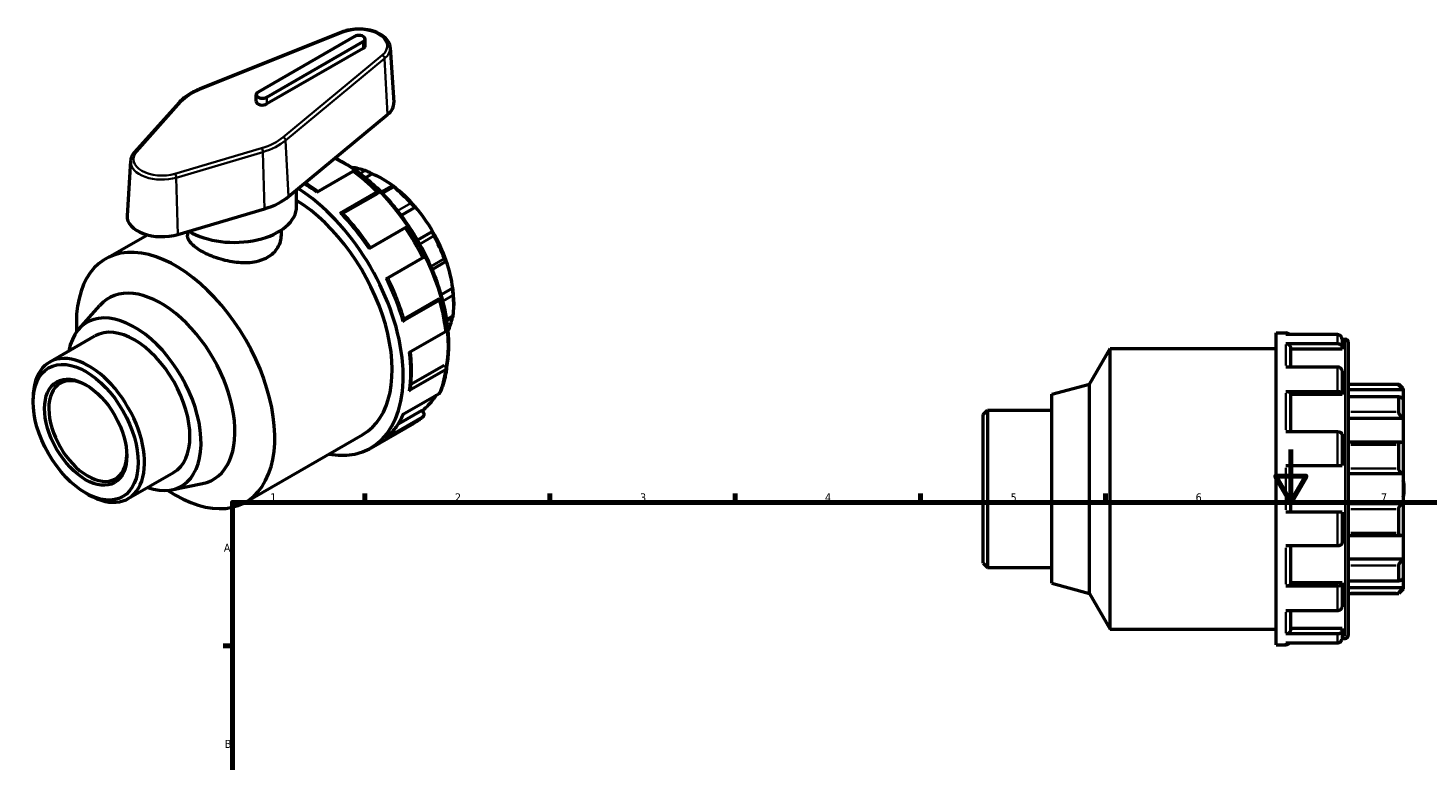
# Model space of a CAD drawing. Header units: millimetres. Extents: x -57 to 905, y -234 to 754.
# Tile 4 of 5: x -57 to 472, y 477 to 754. Entities that reach past the tile are written whole.
import ezdxf

# ---------------------------------------------------------------- set-up
doc = ezdxf.new("R2010")
doc.units = ezdxf.units.MM
for name, color, linetype, lineweight in [('Border (ANSI)', 7, 'Continuous', 70), ('Visible (ANSI)', 7, 'Continuous', 50), ('Visible Narrow (ANSI)', 7, 'Continuous', 35)]:
    doc.layers.add(name, color=color, linetype=linetype, lineweight=lineweight)
doc.styles.add('Note Text (ANSI)', font='tahoma.ttf')

# ---------------------------------------------------------------- blocks, each defined once
blk = doc.blocks.new('Borders Default Border')
at = {"layer": 'Border (ANSI)'}
for p, q in [((70.08, 574), (70.08, 577.45)), ((140.17, 574), (140.17, 577.45)), ((210.25, 574), (210.25, 577.45)), ((280.33, 574), (280.33, 577.45)), ((350.42, 574), (350.42, 577.45)), ((20, 519.75), (16.55, 519.75))]:
    blk.add_line(p, q, dxfattribs=at)
at = {"layer": 'Border (ANSI)', "flags": 128}
for points in [[(420.5, 594), (420.5, 574), (414.73, 584), (426.27, 584), (420.5, 574)], [(20, 20), (20, 574), (821, 574), (821, 20), (20, 20)]]:
    blk.add_lwpolyline(points, dxfattribs=at)
at = {"layer": 'Border (ANSI)', "char_height": 3.05, "attachment_point": 7, "style": 'Note Text (ANSI)'}
for s, insert in [('1', (34.35, 574.4)), ('2', (104.2, 574.4)), ('3', (174.26, 574.34)), ('4', (244.23, 574.4)), ('5', (314.48, 574.34)), ('6', (384.49, 574.34)), ('7', (454.6, 574.4)), ('A', (16.78, 555.35)), ('B', (17.15, 481.1))]:
    blk.add_mtext(s, dxfattribs=dict(at, insert=insert))

msp = doc.modelspace()

# ---------------------------------------------------------------- linework, layer by layer
at = {"layer": 'Visible (ANSI)'}
for p, q in [((61.328, 751.961), (7.427, 730.38)), ((66.202, 750.325), (29.716, 729.314)), ((33.053, 727.392), (69.54, 748.403)), ((70.231, 746.764), (70.231, 749.364)), ((69.54, 745.803), (33.053, 724.792)), ((79.719, 746.138), (81.051, 725.38)), ((29.024, 725.753), (29.024, 728.353)), ((-0.163, 725.372), (-17.037, 706.502)), ((41.224, 689.725), (78.7, 720.764)), ((-18.506, 703.22), (-19.838, 682.461)), ((65.601, 699.28), (51.813, 691.339)), ((72.916, 698.31), (70.4, 696.861)), ((44.307, 686.003), (44.307, 692.278)), ((60.759, 683.416), (74.548, 691.356)), ((74.905, 690.844), (61.796, 683.294)), ((75.142, 691.181), (74.905, 690.844)), ((80.575, 693.851), (76.326, 691.405)), ((-0.62, 675.429), (32.148, 685.146)), ((89.281, 685.747), (83.844, 682.617)), ((-27.995, 666.174), (-12.177, 675.283)), ((3.007, 676.504), (3.007, 675.133)), ((38.407, 677.014), (38.407, 675.133)), ((85.387, 677.879), (71.598, 669.939)), ((95.763, 676.569), (90.027, 673.266)), ((78.147, 658.595), (91.936, 666.536)), ((95.539, 662.194), (100.862, 665.258)), ((103.402, 655.145), (98.941, 652.576)), ((-38.05, 639.633), (-30.176, 648.511)), ((98.194, 650.4), (84.405, 642.46)), ((97.933, 650.958), (84.822, 643.408)), ((97.933, 650.958), (98.342, 650.996)), ((103.763, 649.86), (103.763, 648.475)), ((101.085, 642.875), (103.466, 644.246)), ((-49.181, 627.095), (-31.998, 636.99)), ((86.802, 630.736), (100.591, 638.676)), ((414.931, 520.162), (414.931, 638.162)), ((414.931, 638.162), (418.672, 638.162)), ((438.172, 637.495), (418.672, 637.495)), ((439.871, 635.802), (441.098, 635.802)), ((439.871, 635.775), (439.871, 632.615)), ((344.338, 618.764), (352.131, 632.262)), ((352.131, 526.062), (352.131, 632.262)), ((352.131, 632.262), (414.931, 632.262)), ((418.672, 634.105), (438.172, 634.105)), ((420.371, 632.615), (420.371, 625.255)), ((439.871, 632.037), (420.371, 632.037)), ((439.871, 632.615), (439.871, 632.037)), ((442.231, 634.669), (442.231, 523.655)), ((100.104, 625.87), (87.505, 618.615)), ((100.104, 625.87), (100.577, 625.598)), ((438.172, 625.255), (418.672, 625.255)), ((100.591, 624.206), (86.802, 616.265)), ((439.871, 623.765), (439.871, 615.133)), ((84.405, 607.302), (98.194, 615.243)), ((330.031, 614.931), (344.338, 618.764)), ((330.031, 543.394), (330.031, 614.931)), ((344.338, 539.56), (344.338, 618.764)), ((418.672, 615.993), (438.172, 615.993)), ((420.371, 615.133), (420.371, 600.664)), ((439.871, 614.799), (420.371, 614.799)), ((439.871, 615.133), (439.871, 614.799)), ((442.231, 618.822), (461.332, 618.822)), ((463.031, 616.61), (442.231, 616.61)), ((461.332, 618.538), (461.332, 618.822)), ((463.031, 617.122), (461.332, 618.822)), ((463.031, 617.122), (463.031, 616.61)), ((463.031, 616.61), (463.031, 613.109)), ((-55.383, 612.018), (-55.383, 613.402)), ((461.538, 614.014), (442.231, 614.014)), ((461.332, 608.238), (461.332, 613.799)), ((463.031, 613.109), (463.031, 605.808)), ((72.353, 594.602), (88.786, 604.065)), ((91.936, 606.314), (78.147, 598.374)), ((91.675, 608.825), (82.711, 603.663)), ((91.675, 608.825), (92.085, 608.316)), ((304.031, 607.27), (305.731, 608.969)), ((304.031, 551.055), (304.031, 607.27)), ((305.731, 608.969), (305.731, 549.355)), ((305.731, 608.969), (330.031, 608.969)), ((463.031, 605.808), (442.231, 605.808)), ((463.031, 605.808), (463.031, 596.641)), ((25.003, 574.143), (69.409, 599.715)), ((438.172, 600.664), (418.672, 600.664)), ((439.871, 599.804), (439.871, 588.012)), ((462.286, 596.815), (442.231, 596.815)), ((461.332, 586.831), (461.332, 595.829)), ((463.031, 596.641), (463.031, 584.828)), ((418.672, 588.012), (438.172, 588.012)), ((420.371, 588.012), (420.371, 570.312)), ((-19.431, 575.434), (-2.249, 585.329)), ((463.031, 584.828), (442.231, 584.828)), ((463.031, 584.828), (463.031, 573.497)), ((-35.585, 577.638), (-34.388, 576.943)), ((-3, 578.768), (8.63, 581.122)), ((463.031, 573.497), (442.231, 573.497)), ((463.031, 573.497), (463.031, 561.684)), ((438.172, 570.312), (418.672, 570.312)), ((439.871, 570.312), (439.871, 558.52)), ((461.332, 562.495), (461.332, 571.494)), ((463.031, 561.684), (463.031, 552.517)), ((418.672, 557.66), (438.172, 557.66)), ((420.371, 557.66), (420.371, 543.192)), ((442.231, 561.51), (462.286, 561.51)), ((304.031, 551.055), (305.731, 549.355)), ((463.031, 552.517), (442.231, 552.517)), ((463.031, 552.517), (463.031, 545.216)), ((305.731, 549.355), (330.031, 549.355)), ((461.332, 544.526), (461.332, 550.087)), ((330.031, 543.394), (344.338, 539.56)), ((438.172, 542.332), (418.672, 542.332)), ((439.871, 543.526), (420.371, 543.526)), ((439.871, 543.526), (439.871, 543.192)), ((439.871, 543.192), (439.871, 534.559)), ((442.231, 544.311), (461.538, 544.311)), ((463.031, 541.714), (442.231, 541.714)), ((463.031, 541.203), (461.332, 539.503)), ((463.031, 545.216), (463.031, 541.714)), ((463.031, 541.714), (463.031, 541.203)), ((344.338, 539.56), (352.131, 526.062)), ((442.231, 539.503), (461.332, 539.503)), ((461.332, 539.503), (461.332, 539.786)), ((418.672, 533.07), (438.172, 533.07)), ((420.371, 533.07), (420.371, 525.709)), ((352.131, 526.062), (414.931, 526.062)), ((439.871, 526.288), (420.371, 526.288)), ((439.871, 526.288), (439.871, 525.709)), ((439.871, 525.709), (439.871, 522.55)), ((414.931, 520.162), (418.672, 520.162)), ((438.172, 524.22), (418.672, 524.22)), ((418.672, 520.83), (438.172, 520.83)), ((439.871, 522.522), (441.098, 522.522))]:
    msp.add_line(p, q, dxfattribs=at)
for centre, radius, start, end in [((418.672, 636.463), 1.7, 37.39191, 90), ((441.098, 634.669), 1.133, 0, 90), ((450.231, 579.162), 13.189, 346.05321, 13.94679), ((418.672, 521.862), 1.7, 270, 322.60809), ((441.098, 523.655), 1.133, 270, 0)]:
    msp.add_arc(centre, radius, start, end, dxfattribs=at)
for centre, major_axis, ratio, start_param, end_param in [((67.871, 749.364), (2.36, 0), 0.5758617, 5.4977871, 8.6393798), ((67.871, 746.764), (2.36, 0), 0.5758617, 5.4977871, 6.2831853), ((31.384, 728.353), (-2.36, 0), 0.5758617, 5.4977871, 8.6393798), ((31.384, 725.753), (-2.36, 0), 0.5758617, 0, 2.3561945), ((67.871, 725.099), (13.189, 0), 0.5758617, 5.6756348, 6.3201086), ((75.72, 664.624), (19.791, -34.368), 0.5780931, 2.5527216, 2.7424149), ((76.922, 665.316), (-18.943, 32.895), 0.5780931, 5.3499073, 5.6495344), ((20.707, 697.939), (24.989, 0), 0.5758617, 5.1879437, 5.6756348), ((42.91, 645.73), (29.443, -51.128), 0.5780931, 5.8321585, 8.5936725), ((76.922, 665.316), (-18.943, 32.895), 0.5780931, 5.0212158, 5.3499073), ((75.72, 664.624), (19.791, -34.368), 0.5780931, 1.924403, 2.1635348), ((20.707, 686.003), (23.6, 0), 0.5758617, 3.8988777, 6.2831853), ((42.91, 645.73), (26.499, -46.016), 0.5780931, 0, 2.3209174), ((76.922, 665.316), (-18.943, 32.895), 0.5780931, 4.7215888, 5.0212158), ((-6.658, 682.181), (-13.189, 0), 0.5758617, 6.2462621, 8.3295363), ((76.922, 665.316), (-18.943, 32.895), 0.5780931, 4.3928973, 4.7215888), ((75.72, 664.624), (19.791, -34.368), 0.5780931, 1.2960845, 1.5352163), ((-1.496, 620.158), (-26.499, 46.016), 0.5780931, 2.2803348, 7.1444432), ((76.922, 665.316), (-18.943, 32.895), 0.5780931, 4.0932703, 4.3928973), ((-7.007, 616.985), (-19.763, 34.318), 0.5780931, 2.9505989, 6.4741791), ((76.922, 665.316), (-18.943, 32.895), 0.5780931, 3.9289245, 4.0932703), ((75.72, 664.624), (19.791, -34.368), 0.5780931, 0.667766, 0.9068978), ((-17.123, 611.159), (-17.85, 30.996), 0.5780931, 2.5559071, 6.8688709), ((-17.123, 611.159), (-14.875, 25.83), 0.5780931, 3.1415927, 6.2831853), ((76.922, 665.316), (18.943, -32.895), 0.5780931, 0.3801363, 0.5917189), ((-34.306, 601.264), (14.875, -25.83), 0.5780931, 5.4958534, 10.2121098), ((-34.707, 601.034), (10.412, -18.081), 0.5780931, 2.3809552, 7.0438227)]:
    msp.add_ellipse(centre, major_axis=major_axis, ratio=ratio, start_param=start_param, end_param=end_param, dxfattribs=at)
for major_axis in [(14.026, -24.357), (10.978, -19.063)]:
    msp.add_ellipse((-35.508, 600.572), major_axis=major_axis, ratio=0.5780931, dxfattribs=at)
for points, knots in [([(79.719, 746.138), (79.672, 746.874), (79.449, 747.596), (78.677, 748.992), (78.102, 749.654), (76.624, 750.879), (75.692, 751.424), (73.594, 752.31), (72.423, 752.646), (69.981, 753.075), (68.709, 753.17), (66.184, 753.115), (64.931, 752.967), (62.898, 752.512), (62.086, 752.264), (61.328, 751.961)], [5.5347104, 5.5347104, 5.5347104, 5.5347104, 5.8059983, 5.8059983, 6.1052206, 6.1052206, 6.436163, 6.436163, 6.772408, 6.772408, 7.1060581, 7.1060581, 7.4386997, 7.4386997, 7.676134, 7.676134, 7.676134, 7.676134]), ([(7.427, 730.38), (6.801, 730.129), (6.194, 729.86), (5.026, 729.287), (4.464, 728.984), (3.391, 728.344), (2.879, 728.008), (1.911, 727.305), (1.454, 726.938), (0.6, 726.176), (0.202, 725.78), (-0.163, 725.372)], [1.39294872, 1.39294872, 1.39294872, 1.39294872, 1.49048693, 1.49048693, 1.58802515, 1.58802515, 1.68556336, 1.68556336, 1.78310158, 1.78310158, 1.88063979, 1.88063979, 1.88063979, 1.88063979]), ([(-17.037, 706.502), (-17.208, 706.312), (-17.366, 706.114), (-17.655, 705.707), (-17.786, 705.497), (-18.017, 705.066), (-18.118, 704.845), (-18.288, 704.393), (-18.356, 704.162), (-18.458, 703.695), (-18.491, 703.458), (-18.506, 703.22)], [1.88063979, 1.88063979, 1.88063979, 1.88063979, 1.96836608, 1.96836608, 2.05609237, 2.05609237, 2.14381867, 2.14381867, 2.23154496, 2.23154496, 2.31927125, 2.31927125, 2.31927125, 2.31927125]), ([(58.914, 704.376), (62.114, 702.816), (65.33, 700.802), (72.721, 695.139), (76.839, 691.163), (84.407, 682.179), (87.857, 677.173), (93.752, 666.632), (96.196, 661.099), (99.833, 650.053), (101.025, 644.541), (102.008, 634.253), (101.843, 629.461), (101.022, 625.158)], [6.2067892, 6.2067892, 6.2067892, 6.2067892, 6.4462874, 6.4462874, 6.7695724, 6.7695724, 7.0922902, 7.0922902, 7.4147909, 7.4147909, 7.7375734, 7.7375734, 8.0501774, 8.0501774, 8.0501774, 8.0501774]), ([(66.503, 699.322), (66.486, 699.335), (66.468, 699.348), (66.345, 699.42), (66.197, 699.45), (65.923, 699.424), (65.749, 699.365), (65.601, 699.28)], [-0.13673472, -0.13673472, -0.13673472, -0.13673472, -0.1257588, -0.1257588, -0.06269628, -0.06269628, 0, 0, 0, 0]), ([(66.504, 699.322), (67.104, 698.87), (67.702, 698.404), (68.892, 697.446), (69.484, 696.953), (70.661, 695.943), (71.246, 695.425), (72.409, 694.364), (72.986, 693.821), (74.131, 692.711), (74.699, 692.145), (75.262, 691.567)], [0.15206602, 0.15206602, 0.15206602, 0.15206602, 0.19591618, 0.19591618, 0.23976634, 0.23976634, 0.2836165, 0.2836165, 0.32746666, 0.32746666, 0.37131682, 0.37131682, 0.37131682, 0.37131682]), ([(72.916, 698.31), (72.753, 698.402), (72.554, 698.51), (72.097, 698.749), (71.837, 698.881), (71.367, 699.108), (71.129, 699.218), (70.791, 699.366), (70.681, 699.412), (70.476, 699.494), (70.381, 699.529), (70.298, 699.558)], [0.61113935, 0.61113935, 0.61113935, 0.61113935, 0.69374057, 0.69374057, 0.78169901, 0.78169901, 0.85399048, 0.85399048, 0.89013621, 0.89013621, 0.92628195, 0.92628195, 0.92628195, 0.92628195]), ([(52.355, 691.651), (51.642, 692.181), (50.926, 692.69), (49.369, 693.752), (48.526, 694.297), (47.621, 694.85), (47.561, 694.887), (47.501, 694.923)], [6.13988373, 6.13988373, 6.13988373, 6.13988373, 6.19185025, 6.19185025, 6.25258122, 6.25258122, 6.25690753, 6.25690753, 6.25690753, 6.25690753]), ([(74.548, 691.356), (74.696, 691.441), (74.852, 691.517), (75.069, 691.593), (75.167, 691.607), (75.271, 691.577), (75.295, 691.527), (75.271, 691.395), (75.217, 691.288), (75.142, 691.181)], [0, 0, 0, 0, 0.06269628, 0.06269628, 0.1257588, 0.1257588, 0.18928069, 0.18928069, 0.25320871, 0.25320871, 0.25320871, 0.25320871]), ([(81.143, 693.313), (81.059, 693.38), (80.982, 693.444), (80.846, 693.558), (80.788, 693.609), (80.644, 693.739), (80.593, 693.795), (80.557, 693.86), (80.584, 693.862), (80.714, 693.811), (80.813, 693.76), (80.928, 693.696)], [0.32049982, 0.32049982, 0.32049982, 0.32049982, 0.35664556, 0.35664556, 0.39279129, 0.39279129, 0.46508276, 0.46508276, 0.55304121, 0.55304121, 0.63564242, 0.63564242, 0.63564242, 0.63564242]), ([(60.759, 683.416), (60.907, 683.501), (61.063, 683.576), (61.28, 683.652), (61.378, 683.666), (61.447, 683.647), (61.462, 683.638), (61.472, 683.626)], [0, 0, 0, 0, 0.06269628, 0.06269628, 0.1257588, 0.1257588, 0.14679113, 0.14679113, 0.14679113, 0.14679113]), ([(72.217, 670.295), (71.597, 671.224), (70.963, 672.139), (69.631, 673.994), (68.932, 674.931), (67.507, 676.772), (66.781, 677.675), (65.304, 679.443), (64.553, 680.309), (63.029, 681.999), (62.256, 682.824), (61.474, 683.627)], [5.61040822, 5.61040822, 5.61040822, 5.61040822, 5.66810329, 5.66810329, 5.72904459, 5.72904459, 5.78998589, 5.78998589, 5.85092719, 5.85092719, 5.91186849, 5.91186849, 5.91186849, 5.91186849]), ([(89.281, 685.747), (89.203, 685.776), (89.098, 685.834), (88.832, 686.014), (88.669, 686.14), (88.352, 686.411), (88.183, 686.565), (87.924, 686.819), (87.836, 686.907), (87.666, 687.084), (87.583, 687.173), (87.505, 687.259)], [0.61113935, 0.61113935, 0.61113935, 0.61113935, 0.69374057, 0.69374057, 0.78169901, 0.78169901, 0.85399048, 0.85399048, 0.89013621, 0.89013621, 0.92628195, 0.92628195, 0.92628195, 0.92628195]), ([(86.109, 678.078), (86.097, 678.096), (86.08, 678.108), (86.006, 678.13), (85.907, 678.116), (85.691, 678.04), (85.535, 677.964), (85.387, 677.879)], [-0.15305212, -0.15305212, -0.15305212, -0.15305212, -0.1257588, -0.1257588, -0.06269628, -0.06269628, 0, 0, 0, 0]), ([(86.11, 678.079), (86.579, 677.374), (87.04, 676.662), (87.944, 675.225), (88.387, 674.5), (89.255, 673.039), (89.681, 672.303), (90.512, 670.821), (90.918, 670.074), (91.71, 668.573), (92.097, 667.818), (92.473, 667.059)], [0.67602331, 0.67602331, 0.67602331, 0.67602331, 0.71977311, 0.71977311, 0.7635229, 0.7635229, 0.80727269, 0.80727269, 0.85102249, 0.85102249, 0.89477228, 0.89477228, 0.89477228, 0.89477228]), ([(38.407, 675.133), (38.407, 674.342), (38.302, 673.522), (37.858, 671.906), (37.519, 671.11), (36.62, 669.615), (36.059, 668.915), (34.756, 667.669), (34.015, 667.122), (32.43, 666.21), (31.536, 665.815), (29.595, 665.193), (28.547, 664.966), (26.367, 664.687), (25.232, 664.635), (22.955, 664.685), (21.812, 664.785), (19.603, 665.095), (18.46, 665.315), (16.182, 665.869), (15.048, 666.203), (12.867, 666.95), (11.819, 667.365), (9.877, 668.236), (8.983, 668.693), (7.399, 669.605), (6.658, 670.09), (5.356, 671.087), (4.794, 671.599), (3.895, 672.625), (3.556, 673.14), (3.112, 674.153), (3.007, 674.652), (3.007, 675.133)], [4.0336959, 4.0336959, 4.0336959, 4.0336959, 4.3699412, 4.3699412, 4.7061865, 4.7061865, 5.0424317, 5.0424317, 5.378677, 5.378677, 5.7149223, 5.7149223, 6.0511676, 6.0511676, 6.3874129, 6.3874129, 6.7236582, 6.7236582, 7.0597475, 7.0597475, 7.3958369, 7.3958369, 7.7319262, 7.7319262, 8.0680156, 8.0680156, 8.4041049, 8.4041049, 8.7401942, 8.7401942, 9.0762836, 9.0762836, 9.4123729, 9.4123729, 9.4123729, 9.4123729]), ([(96.28, 674.836), (96.222, 674.941), (96.165, 675.049), (96.06, 675.263), (96.011, 675.367), (95.881, 675.666), (95.816, 675.844), (95.723, 676.152), (95.698, 676.292), (95.7, 676.486), (95.724, 676.544), (95.763, 676.569)], [0.32049982, 0.32049982, 0.32049982, 0.32049982, 0.35664556, 0.35664556, 0.39279129, 0.39279129, 0.46508276, 0.46508276, 0.55304121, 0.55304121, 0.63564242, 0.63564242, 0.63564242, 0.63564242]), ([(91.936, 666.536), (92.084, 666.621), (92.227, 666.718), (92.402, 666.867), (92.464, 666.944), (92.483, 667.018), (92.481, 667.04), (92.471, 667.058)], [0, 0, 0, 0, 0.06269628, 0.06269628, 0.1257588, 0.1257588, 0.15308368, 0.15308368, 0.15308368, 0.15308368]), ([(100.926, 665.381), (100.91, 665.306), (100.881, 665.257), (100.796, 665.244), (100.737, 665.286), (100.612, 665.451), (100.54, 665.568), (100.422, 665.809), (100.38, 665.9), (100.296, 666.097), (100.253, 666.204), (100.212, 666.314)], [0.61113935, 0.61113935, 0.61113935, 0.61113935, 0.69374057, 0.69374057, 0.78169901, 0.78169901, 0.85399048, 0.85399048, 0.89013621, 0.89013621, 0.92628195, 0.92628195, 0.92628195, 0.92628195]), ([(84.947, 642.97), (84.642, 644.05), (84.314, 645.133), (83.611, 647.299), (83.236, 648.383), (82.443, 650.548), (82.023, 651.629), (81.141, 653.785), (80.679, 654.859), (79.738, 656.942), (79.261, 657.95), (78.767, 658.952)], [5.08370289, 5.08370289, 5.08370289, 5.08370289, 5.14464492, 5.14464492, 5.20558695, 5.20558695, 5.26652897, 5.26652897, 5.327471, 5.327471, 5.38521341, 5.38521341, 5.38521341, 5.38521341]), ([(103.563, 652.458), (103.553, 652.562), (103.543, 652.675), (103.521, 652.913), (103.511, 653.038), (103.481, 653.412), (103.463, 653.665), (103.432, 654.146), (103.419, 654.402), (103.403, 654.831), (103.4, 655.009), (103.402, 655.145)], [0.32049982, 0.32049982, 0.32049982, 0.32049982, 0.35664556, 0.35664556, 0.39279129, 0.39279129, 0.46508276, 0.46508276, 0.55304121, 0.55304121, 0.63564242, 0.63564242, 0.63564242, 0.63564242]), ([(98.342, 650.996), (98.473, 651.008), (98.592, 651.002), (98.718, 650.958), (98.748, 650.913), (98.722, 650.808), (98.66, 650.731), (98.485, 650.583), (98.342, 650.485), (98.194, 650.4)], [-0.25320871, -0.25320871, -0.25320871, -0.25320871, -0.18928069, -0.18928069, -0.1257588, -0.1257588, -0.06269628, -0.06269628, 0, 0, 0, 0]), ([(98.736, 650.91), (98.955, 650.133), (99.162, 649.357), (99.551, 647.809), (99.733, 647.037), (100.072, 645.498), (100.228, 644.732), (100.516, 643.205), (100.647, 642.445), (100.883, 640.934), (100.988, 640.182), (101.08, 639.435)], [1.19948241, 1.19948241, 1.19948241, 1.19948241, 1.24333105, 1.24333105, 1.28717968, 1.28717968, 1.33102831, 1.33102831, 1.37487695, 1.37487695, 1.41872558, 1.41872558, 1.41872558, 1.41872558]), ([(84.946, 642.969), (84.95, 642.954), (84.951, 642.937), (84.933, 642.868), (84.871, 642.791), (84.697, 642.642), (84.553, 642.545), (84.405, 642.46)], [0.86607117, 0.86607117, 0.86607117, 0.86607117, 0.8872337, 0.8872337, 0.95029623, 0.95029623, 1.01299251, 1.01299251, 1.01299251, 1.01299251]), ([(103.466, 644.247), (103.477, 644.253), (103.488, 644.277), (103.511, 644.363), (103.521, 644.416), (103.543, 644.55), (103.553, 644.631), (103.563, 644.723)], [0.80945277, 0.80945277, 0.80945277, 0.80945277, 0.85399048, 0.85399048, 0.89013621, 0.89013621, 0.92628195, 0.92628195, 0.92628195, 0.92628195]), ([(100.591, 638.676), (100.739, 638.761), (100.878, 638.882), (101.037, 639.105), (101.085, 639.247), (101.085, 639.39), (101.083, 639.412), (101.08, 639.435)], [0, 0, 0, 0, 0.06269628, 0.06269628, 0.1257588, 0.1257588, 0.13696397, 0.13696397, 0.13696397, 0.13696397]), ([(439.871, 635.775), (439.871, 635.988), (439.822, 636.239), (439.66, 636.632), (439.52, 636.844), (439.223, 637.143), (439.013, 637.284), (438.626, 637.445), (438.381, 637.495), (438.172, 637.495)], [-0.25320871, -0.25320871, -0.25320871, -0.25320871, -0.18928069, -0.18928069, -0.1257588, -0.1257588, -0.06269628, -0.06269628, 0, 0, 0, 0]), ([(87.29, 616.873), (87.419, 617.774), (87.522, 618.692), (87.676, 620.561), (87.728, 621.511), (87.779, 623.44), (87.778, 624.418), (87.727, 626.401), (87.675, 627.405), (87.533, 629.288), (87.448, 630.165), (87.345, 631.049)], [4.56079282, 4.56079282, 4.56079282, 4.56079282, 4.6215262, 4.6215262, 4.68225958, 4.68225958, 4.74299296, 4.74299296, 4.80372634, 4.80372634, 4.85572599, 4.85572599, 4.85572599, 4.85572599]), ([(418.672, 634.105), (418.881, 634.105), (419.126, 634.062), (419.513, 633.922), (419.723, 633.8), (420.02, 633.541), (420.16, 633.357), (420.322, 633.017), (420.371, 632.8), (420.371, 632.615)], [0, 0, 0, 0, 0.06269628, 0.06269628, 0.1257588, 0.1257588, 0.18928069, 0.18928069, 0.25320871, 0.25320871, 0.25320871, 0.25320871]), ([(438.172, 634.105), (438.381, 634.105), (438.626, 634.062), (439.013, 633.922), (439.223, 633.8), (439.52, 633.541), (439.66, 633.357), (439.822, 633.017), (439.871, 632.8), (439.871, 632.615)], [0, 0, 0, 0, 0.06269628, 0.06269628, 0.1257588, 0.1257588, 0.18928069, 0.18928069, 0.25320871, 0.25320871, 0.25320871, 0.25320871]), ([(100.577, 625.598), (100.727, 625.511), (100.87, 625.389), (101.033, 625.163), (101.084, 625.02), (101.085, 624.777), (101.037, 624.634), (100.878, 624.411), (100.739, 624.291), (100.591, 624.206)], [-0.25320871, -0.25320871, -0.25320871, -0.25320871, -0.18928069, -0.18928069, -0.1257588, -0.1257588, -0.06269628, -0.06269628, 0, 0, 0, 0]), ([(439.871, 623.765), (439.871, 623.95), (439.822, 624.167), (439.66, 624.507), (439.52, 624.691), (439.223, 624.95), (439.013, 625.072), (438.626, 625.212), (438.381, 625.255), (438.172, 625.255)], [-0.25320871, -0.25320871, -0.25320871, -0.25320871, -0.18928069, -0.18928069, -0.1257588, -0.1257588, -0.06269628, -0.06269628, 0, 0, 0, 0]), ([(101.079, 624.814), (100.985, 624.159), (100.878, 623.513), (100.636, 622.241), (100.501, 621.615), (100.204, 620.383), (100.042, 619.778), (99.691, 618.59), (99.502, 618.006), (99.096, 616.864), (98.88, 616.304), (98.65, 615.756)], [1.72239249, 1.72239249, 1.72239249, 1.72239249, 1.76656456, 1.76656456, 1.81073663, 1.81073663, 1.8549087, 1.8549087, 1.89908078, 1.89908078, 1.94325285, 1.94325285, 1.94325285, 1.94325285]), ([(87.289, 616.873), (87.274, 616.774), (87.231, 616.669), (87.089, 616.471), (86.95, 616.35), (86.802, 616.265)], [0.90136645, 0.90136645, 0.90136645, 0.90136645, 0.95029623, 0.95029623, 1.01299251, 1.01299251, 1.01299251, 1.01299251]), ([(97.075, 614.599), (96.8, 614.154), (96.513, 613.723), (94.936, 611.515), (93.449, 609.967), (91.778, 608.697)], [8.34024744, 8.34024744, 8.34024744, 8.34024744, 8.38326009, 8.38326009, 8.56733327, 8.56733327, 8.56733327, 8.56733327]), ([(98.194, 615.243), (98.342, 615.328), (98.485, 615.465), (98.601, 615.651), (98.627, 615.702), (98.649, 615.757)], [0, 0, 0, 0, 0.062696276, 0.062696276, 0.083256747, 0.083256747, 0.083256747, 0.083256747]), ([(418.672, 615.993), (418.881, 615.993), (419.126, 615.968), (419.513, 615.888), (419.723, 615.817), (420.02, 615.667), (420.16, 615.561), (420.322, 615.365), (420.371, 615.24), (420.371, 615.133)], [0, 0, 0, 0, 0.06269628, 0.06269628, 0.1257588, 0.1257588, 0.18928069, 0.18928069, 0.25320871, 0.25320871, 0.25320871, 0.25320871]), ([(438.172, 615.993), (438.381, 615.993), (438.626, 615.968), (439.013, 615.888), (439.223, 615.817), (439.52, 615.667), (439.66, 615.561), (439.822, 615.365), (439.871, 615.24), (439.871, 615.133)], [0, 0, 0, 0, 0.06269628, 0.06269628, 0.1257588, 0.1257588, 0.18928069, 0.18928069, 0.25320871, 0.25320871, 0.25320871, 0.25320871]), ([(463.031, 616.61), (462.835, 616.805), (462.624, 617.019), (462.209, 617.456), (462.006, 617.678), (461.699, 618.028), (461.567, 618.186), (461.429, 618.367), (461.393, 618.418), (461.344, 618.497), (461.332, 618.524), (461.332, 618.538)], [0.61113935, 0.61113935, 0.61113935, 0.61113935, 0.69374057, 0.69374057, 0.78169901, 0.78169901, 0.85399048, 0.85399048, 0.89013621, 0.89013621, 0.92628195, 0.92628195, 0.92628195, 0.92628195]), ([(461.332, 613.799), (461.332, 613.857), (461.344, 613.905), (461.393, 613.975), (461.429, 613.998), (461.567, 614.028), (461.699, 613.997), (462.006, 613.868), (462.209, 613.748), (462.624, 613.453), (462.835, 613.283), (463.031, 613.109)], [0.32049982, 0.32049982, 0.32049982, 0.32049982, 0.35664556, 0.35664556, 0.39279129, 0.39279129, 0.46508276, 0.46508276, 0.55304121, 0.55304121, 0.63564242, 0.63564242, 0.63564242, 0.63564242]), ([(78.323, 598.499), (78.876, 598.98), (79.406, 599.492), (80.422, 600.573), (80.907, 601.143), (81.829, 602.337), (82.266, 602.962), (83.092, 604.264), (83.481, 604.94), (84.155, 606.238), (84.446, 606.852), (84.72, 607.484)], [4.03816748, 4.03816748, 4.03816748, 4.03816748, 4.09852048, 4.09852048, 4.15887347, 4.15887347, 4.21922647, 4.21922647, 4.27957946, 4.27957946, 4.33096096, 4.33096096, 4.33096096, 4.33096096]), ([(92.112, 606.44), (91.905, 606.259), (91.695, 606.083), (91.269, 605.74), (91.052, 605.573), (90.615, 605.247), (90.393, 605.088), (89.943, 604.781), (89.716, 604.631), (89.255, 604.341), (89.022, 604.201), (88.786, 604.065)], [2.24501783, 2.24501783, 2.24501783, 2.24501783, 2.2676399, 2.2676399, 2.29026198, 2.29026198, 2.31288405, 2.31288405, 2.33550612, 2.33550612, 2.3581282, 2.3581282, 2.3581282, 2.3581282]), ([(92.085, 608.316), (92.215, 608.154), (92.334, 607.942), (92.46, 607.577), (92.491, 607.359), (92.464, 607.01), (92.402, 606.818), (92.227, 606.537), (92.084, 606.399), (91.936, 606.314)], [-0.25320871, -0.25320871, -0.25320871, -0.25320871, -0.18928069, -0.18928069, -0.1257588, -0.1257588, -0.06269628, -0.06269628, 0, 0, 0, 0]), ([(463.031, 605.808), (462.835, 605.949), (462.624, 606.126), (462.209, 606.538), (462.006, 606.777), (461.699, 607.215), (461.567, 607.439), (461.429, 607.761), (461.393, 607.866), (461.344, 608.064), (461.332, 608.156), (461.332, 608.238)], [0.61113935, 0.61113935, 0.61113935, 0.61113935, 0.69374057, 0.69374057, 0.78169901, 0.78169901, 0.85399048, 0.85399048, 0.89013621, 0.89013621, 0.92628195, 0.92628195, 0.92628195, 0.92628195]), ([(439.871, 599.804), (439.871, 599.911), (439.822, 600.036), (439.66, 600.233), (439.52, 600.339), (439.223, 600.488), (439.013, 600.559), (438.626, 600.64), (438.381, 600.664), (438.172, 600.664)], [-0.25320871, -0.25320871, -0.25320871, -0.25320871, -0.18928069, -0.18928069, -0.1257588, -0.1257588, -0.06269628, -0.06269628, 0, 0, 0, 0]), ([(461.332, 595.829), (461.332, 595.939), (461.344, 596.043), (461.393, 596.236), (461.429, 596.323), (461.567, 596.552), (461.699, 596.66), (462.006, 596.801), (462.209, 596.828), (462.624, 596.789), (462.835, 596.728), (463.031, 596.641)], [0.32049982, 0.32049982, 0.32049982, 0.32049982, 0.35664556, 0.35664556, 0.39279129, 0.39279129, 0.46508276, 0.46508276, 0.55304121, 0.55304121, 0.63564242, 0.63564242, 0.63564242, 0.63564242]), ([(438.172, 588.012), (438.381, 588.012), (438.626, 588.012), (439.013, 588.012), (439.223, 588.012), (439.52, 588.012), (439.66, 588.012), (439.822, 588.012), (439.871, 588.012), (439.871, 588.012)], [0, 0, 0, 0, 0.06269628, 0.06269628, 0.1257588, 0.1257588, 0.18928069, 0.18928069, 0.25320871, 0.25320871, 0.25320871, 0.25320871]), ([(463.031, 584.828), (462.835, 584.862), (462.624, 584.933), (462.209, 585.163), (462.006, 585.328), (461.699, 585.686), (461.567, 585.891), (461.429, 586.231), (461.393, 586.35), (461.344, 586.591), (461.332, 586.713), (461.332, 586.831)], [0.61113935, 0.61113935, 0.61113935, 0.61113935, 0.69374057, 0.69374057, 0.78169901, 0.78169901, 0.85399048, 0.85399048, 0.89013621, 0.89013621, 0.92628195, 0.92628195, 0.92628195, 0.92628195]), ([(461.332, 571.494), (461.332, 571.612), (461.344, 571.733), (461.393, 571.974), (461.429, 572.093), (461.567, 572.434), (461.699, 572.639), (462.006, 572.997), (462.209, 573.161), (462.624, 573.392), (462.835, 573.463), (463.031, 573.497)], [0.32049982, 0.32049982, 0.32049982, 0.32049982, 0.35664556, 0.35664556, 0.39279129, 0.39279129, 0.46508276, 0.46508276, 0.55304121, 0.55304121, 0.63564242, 0.63564242, 0.63564242, 0.63564242]), ([(439.871, 570.312), (439.871, 570.312), (439.822, 570.312), (439.66, 570.312), (439.52, 570.312), (439.223, 570.312), (439.013, 570.312), (438.626, 570.312), (438.381, 570.312), (438.172, 570.312)], [-0.25320871, -0.25320871, -0.25320871, -0.25320871, -0.18928069, -0.18928069, -0.1257588, -0.1257588, -0.06269628, -0.06269628, 0, 0, 0, 0]), ([(463.031, 561.684), (462.835, 561.597), (462.624, 561.536), (462.209, 561.496), (462.006, 561.524), (461.699, 561.665), (461.567, 561.773), (461.429, 562.002), (461.393, 562.089), (461.344, 562.281), (461.332, 562.386), (461.332, 562.495)], [0.61113935, 0.61113935, 0.61113935, 0.61113935, 0.69374057, 0.69374057, 0.78169901, 0.78169901, 0.85399048, 0.85399048, 0.89013621, 0.89013621, 0.92628195, 0.92628195, 0.92628195, 0.92628195]), ([(438.172, 557.66), (438.381, 557.66), (438.626, 557.685), (439.013, 557.766), (439.223, 557.836), (439.52, 557.986), (439.66, 558.092), (439.822, 558.288), (439.871, 558.414), (439.871, 558.52)], [0, 0, 0, 0, 0.06269628, 0.06269628, 0.1257588, 0.1257588, 0.18928069, 0.18928069, 0.25320871, 0.25320871, 0.25320871, 0.25320871]), ([(461.332, 550.087), (461.332, 550.169), (461.344, 550.261), (461.393, 550.459), (461.429, 550.564), (461.567, 550.886), (461.699, 551.11), (462.006, 551.547), (462.209, 551.787), (462.624, 552.199), (462.835, 552.375), (463.031, 552.517)], [0.32049982, 0.32049982, 0.32049982, 0.32049982, 0.35664556, 0.35664556, 0.39279129, 0.39279129, 0.46508276, 0.46508276, 0.55304121, 0.55304121, 0.63564242, 0.63564242, 0.63564242, 0.63564242]), ([(420.371, 543.192), (420.371, 543.085), (420.322, 542.96), (420.16, 542.763), (420.02, 542.657), (419.723, 542.508), (419.513, 542.437), (419.126, 542.356), (418.881, 542.332), (418.672, 542.332)], [0.7597838, 0.7597838, 0.7597838, 0.7597838, 0.82371182, 0.82371182, 0.8872337, 0.8872337, 0.95029623, 0.95029623, 1.01299251, 1.01299251, 1.01299251, 1.01299251]), ([(439.871, 543.192), (439.871, 543.085), (439.822, 542.96), (439.66, 542.763), (439.52, 542.657), (439.223, 542.508), (439.013, 542.437), (438.626, 542.356), (438.381, 542.332), (438.172, 542.332)], [-0.25320871, -0.25320871, -0.25320871, -0.25320871, -0.18928069, -0.18928069, -0.1257588, -0.1257588, -0.06269628, -0.06269628, 0, 0, 0, 0]), ([(463.031, 545.216), (462.835, 545.042), (462.624, 544.872), (462.209, 544.577), (462.006, 544.457), (461.699, 544.328), (461.567, 544.297), (461.429, 544.327), (461.393, 544.349), (461.344, 544.419), (461.332, 544.467), (461.332, 544.526)], [0.61113935, 0.61113935, 0.61113935, 0.61113935, 0.69374057, 0.69374057, 0.78169901, 0.78169901, 0.85399048, 0.85399048, 0.89013621, 0.89013621, 0.92628195, 0.92628195, 0.92628195, 0.92628195]), ([(461.332, 539.786), (461.332, 539.801), (461.344, 539.828), (461.393, 539.907), (461.429, 539.958), (461.567, 540.139), (461.699, 540.296), (462.006, 540.646), (462.209, 540.868), (462.624, 541.305), (462.835, 541.52), (463.031, 541.714)], [0.32049982, 0.32049982, 0.32049982, 0.32049982, 0.35664556, 0.35664556, 0.39279129, 0.39279129, 0.46508276, 0.46508276, 0.55304121, 0.55304121, 0.63564242, 0.63564242, 0.63564242, 0.63564242]), ([(438.172, 533.07), (438.381, 533.07), (438.626, 533.113), (439.013, 533.252), (439.223, 533.374), (439.52, 533.634), (439.66, 533.817), (439.822, 534.157), (439.871, 534.375), (439.871, 534.559)], [0, 0, 0, 0, 0.06269628, 0.06269628, 0.1257588, 0.1257588, 0.18928069, 0.18928069, 0.25320871, 0.25320871, 0.25320871, 0.25320871]), ([(420.371, 525.709), (420.371, 525.525), (420.322, 525.307), (420.16, 524.967), (420.02, 524.784), (419.723, 524.524), (419.513, 524.402), (419.126, 524.263), (418.881, 524.22), (418.672, 524.22)], [0.7597838, 0.7597838, 0.7597838, 0.7597838, 0.82371182, 0.82371182, 0.8872337, 0.8872337, 0.95029623, 0.95029623, 1.01299251, 1.01299251, 1.01299251, 1.01299251]), ([(439.871, 525.709), (439.871, 525.525), (439.822, 525.307), (439.66, 524.967), (439.52, 524.784), (439.223, 524.524), (439.013, 524.402), (438.626, 524.263), (438.381, 524.22), (438.172, 524.22)], [-0.25320871, -0.25320871, -0.25320871, -0.25320871, -0.18928069, -0.18928069, -0.1257588, -0.1257588, -0.06269628, -0.06269628, 0, 0, 0, 0]), ([(438.172, 520.83), (438.381, 520.83), (438.626, 520.879), (439.013, 521.04), (439.223, 521.181), (439.52, 521.481), (439.66, 521.693), (439.822, 522.086), (439.871, 522.336), (439.871, 522.55)], [0, 0, 0, 0, 0.06269628, 0.06269628, 0.1257588, 0.1257588, 0.18928069, 0.18928069, 0.25320871, 0.25320871, 0.25320871, 0.25320871])]:
    msp.add_open_spline(points, degree=3, knots=knots, dxfattribs=at)
msp.add_open_spline([(78.322, 598.5), (78.267, 598.452), (78.207, 598.409), (78.147, 598.374)], degree=3, dxfattribs=at)
at = {"layer": 'Visible Narrow (ANSI)'}
for p, q in [((7.849, 730.254), (61.749, 751.835)), ((69.54, 745.803), (69.54, 748.403)), ((76.677, 743.239), (39.201, 712.2)), ((40.13, 710.95), (77.606, 741.989)), ((77.606, 741.989), (78.7, 720.764)), ((33.053, 724.792), (33.053, 727.392)), ((-16.193, 706.673), (0.682, 725.543)), ((40.13, 710.95), (41.224, 689.725)), ((31.02, 708.073), (-1.748, 698.355)), ((-1.23, 696.898), (31.538, 706.615)), ((31.538, 706.615), (32.148, 685.146)), ((70.298, 699.558), (68.388, 698.459)), ((-1.23, 696.898), (-0.62, 675.429)), ((76.865, 690.85), (81.143, 693.313)), ((87.505, 687.259), (82.495, 684.373)), ((90.897, 671.736), (96.28, 674.836)), ((100.212, 666.314), (95.05, 663.341)), ((99.595, 650.173), (103.563, 652.458)), ((103.563, 644.723), (101.025, 643.262)), ((418.672, 637.56), (418.672, 638.161)), ((438.172, 634.34), (438.172, 637.393)), ((418.672, 625.804), (418.672, 633.775)), ((441.098, 523.22), (441.098, 635.105)), ((438.172, 616.503), (438.172, 624.842)), ((418.672, 601.489), (418.672, 615.295)), ((460.377, 618.538), (443.186, 618.538)), ((443.186, 613.799), (460.377, 613.799)), ((460.377, 608.238), (443.186, 608.238)), ((438.172, 588.661), (438.172, 600.052)), ((443.186, 595.829), (460.377, 595.829)), ((418.672, 571.192), (418.672, 587.133)), ((460.377, 586.831), (443.186, 586.831)), ((438.172, 558.273), (438.172, 569.664)), ((443.186, 571.494), (460.377, 571.494)), ((460.377, 562.495), (443.186, 562.495)), ((418.672, 543.03), (418.672, 556.836)), ((443.186, 550.087), (460.377, 550.087)), ((438.172, 533.482), (438.172, 541.821)), ((460.377, 544.526), (443.186, 544.526)), ((443.186, 539.786), (460.377, 539.786)), ((418.672, 524.55), (418.672, 532.521)), ((418.672, 520.164), (418.672, 520.765)), ((438.172, 520.932), (438.172, 523.984))]:
    msp.add_line(p, q, dxfattribs=at)
for centre, major_axis, ratio, start_param, end_param in [((67.871, 746.764), (10.725, 0), 0.5758617, 5.6756348, 8.4615322), ((61.749, 750.909), (-0.421, 1.052), 0.4667034, 5.574123, 6.2831853), ((76.677, 742.312), (-0.723, 0.873), 0.6712461, 3.8750291, 5.3934655), ((67.871, 745.886), (11.856, 0), 0.5758617, 5.6756348, 6.3201086), ((20.707, 719.604), (22.525, 0), 0.5758617, 2.1783469, 2.666038), ((7.849, 729.328), (-0.421, 1.052), 0.4667034, 5.574123, 6.2831853), ((0.682, 724.617), (-0.845, 0.755), 0.7268312, 5.2887506, 6.2831853), ((20.707, 719.604), (-22.525, 0), 0.5758617, 2.046351, 2.5340421), ((20.707, 718.726), (23.656, 0), 0.5758617, 5.1879437, 5.6756348), ((39.201, 711.273), (0.723, -0.873), 0.6712461, 0.7334364, 2.2518729), ((-6.658, 703.846), (-10.725, 0), 0.5758617, 5.8076306, 8.3295363), ((-16.193, 705.747), (-0.845, 0.755), 0.7268312, 5.2887506, 6.2831853), ((31.02, 707.146), (-0.322, 1.086), 0.374299, 4.0947263, 5.6131628), ((-6.658, 702.968), (-11.856, 0), 0.5758617, 6.2462621, 8.3295363), ((61.413, 656.385), (28.265, -49.083), 0.5780931, 0.6077744, 2.4268984), ((59.344, 655.194), (29.443, -51.128), 0.5780931, 1.9850977, 2.2075599), ((-1.748, 697.429), (-0.322, 1.086), 0.374299, 4.0947263, 5.6131628), ((45.555, 647.253), (29.443, -51.128), 0.5780931, 2.2075599, 2.3215098), ((45.555, 647.253), (29.443, -51.128), 0.5780931, 1.6839612, 1.9850977), ((59.344, 655.194), (29.443, -51.128), 0.5780931, 1.4614989, 1.6839612), ((45.555, 647.253), (29.443, -51.128), 0.5780931, 1.1603624, 1.4614989), ((59.344, 655.194), (29.443, -51.128), 0.5780931, 0.9379001, 1.1603624), ((45.555, 647.253), (29.443, -51.128), 0.5780931, 0.6367636, 0.9379001), ((59.344, 655.194), (29.443, -51.128), 0.5780931, 0.4143014, 0.6367636), ((61.413, 656.385), (28.265, -49.083), 0.5780931, 0.0768806, 0.3060227), ((45.555, 647.253), (29.443, -51.128), 0.5780931, 0.1131648, 0.4143014), ((59.344, 655.194), (29.443, -51.128), 0.5780931, 0, 0.1131648)]:
    msp.add_ellipse(centre, major_axis=major_axis, ratio=ratio, start_param=start_param, end_param=end_param, dxfattribs=at)

# ---------------------------------------------------------------- block references
msp.add_blockref('Borders Default Border', (0, 0))

doc.saveas('drawing.dxf')
